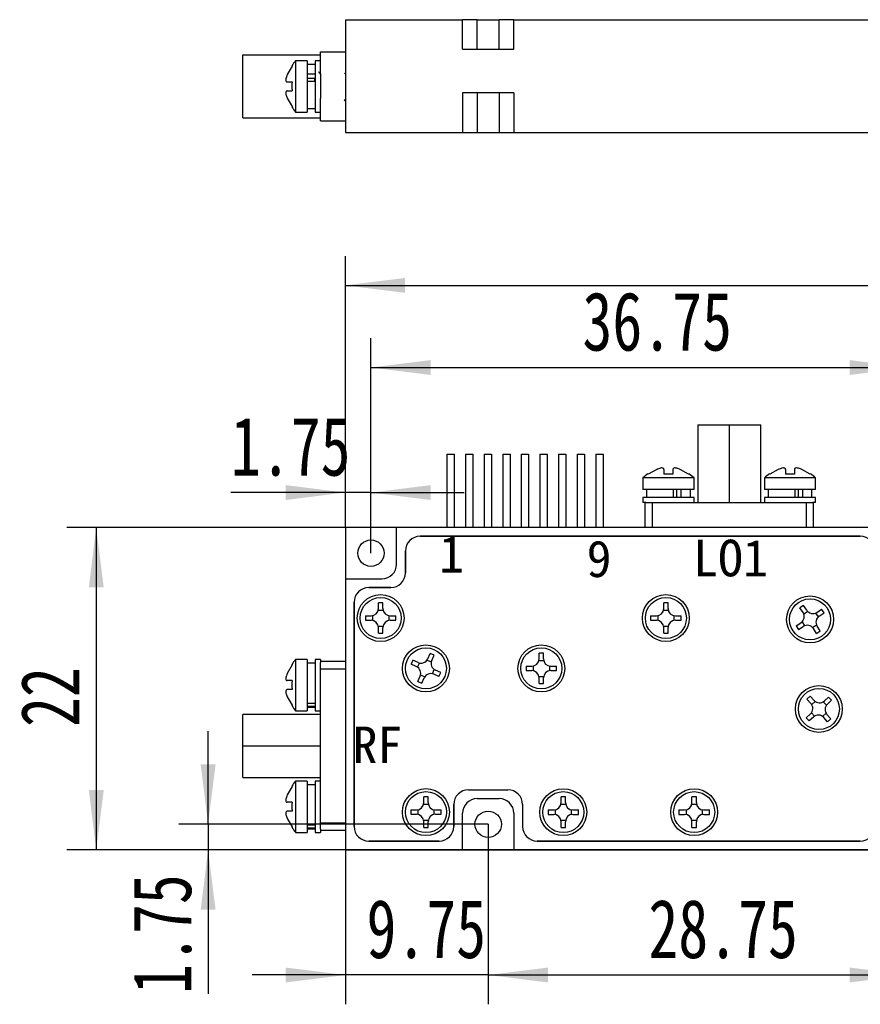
# Model space of a CAD drawing. Header units: millimetres. Extents: x 0 to 420, y 0 to 297.
# Tile 3 of 6: x 106 to 163, y 153 to 220. Entities that reach past the tile are written whole.
import ezdxf

# ---------------------------------------------------------------- set-up
doc = ezdxf.new("R2010")
doc.units = ezdxf.units.MM
doc.layers.add('图框文字', color=7, linetype='Continuous')
doc.styles.add('SLDTEXTSTYLE1', font='hyswlongfangsong.ttf')
doc.styles.get("Standard").update_dxf_attribs({"font": 'hyswlongfangsong.ttf'})
doc.dimstyles.new('SLDDIMSTYLE0', dxfattribs={"dimtxt": 4, "dimasz": 4.08, "dimexe": 0, "dimexo": 0.0625, "dimgap": 1, "dimtad": 2, "dimrnd": 1e-09, "dimzin": 12, "dimdsep": 46, "dimtxsty": 'SLDTEXTSTYLE1', "dimsah": 1, "dimcen": 0.09, "dimadec": 0, "dimazin": 3, "dimtfac": 1, "dimtofl": 0, "dimtmove": 0, "dimatfit": 3, "dimfxl": 1, "dimfrac": 2, "dimtolj": 1, "dimtzin": 12, "dimarcsym": 0})
doc.dimstyles.new('SLDDIMSTYLE1', dxfattribs={"dimtxt": 4, "dimasz": 4.08, "dimexe": 0, "dimexo": 0.0625, "dimgap": 1, "dimtad": 2, "dimrnd": 1e-09, "dimzin": 12, "dimdsep": 46, "dimtxsty": 'SLDTEXTSTYLE1', "dimsah": 1, "dimcen": 0.09, "dimadec": 0, "dimazin": 3, "dimtfac": 1, "dimtmove": 0, "dimatfit": 0, "dimfxl": 1, "dimfrac": 2, "dimtolj": 1, "dimtzin": 12, "dimarcsym": 0})

# ---------------------------------------------------------------- blocks, each defined once
blk = doc.blocks.new('_D')
at = {"layer": '图框文字', "transparency": 16777216}
for p, q in [((127.944, 185.474), (127.944, 203.998)), ((204.944, 185.474), (204.944, 203.998)), ((127.944, 201.998), (204.944, 201.998))]:
    blk.add_line(p, q, dxfattribs=at)
for points in [[(127.944, 201.998), (132.024, 201.49), (132.024, 202.506)], [(204.944, 201.998), (200.864, 202.506), (200.864, 201.49)]]:
    blk.add_solid(points, dxfattribs=at)
at = {"layer": '图框文字', "transparency": 16777216, "insert": (165.582, 207.154), "char_height": 4, "attachment_point": 1, "style": 'SLDTEXTSTYLE1'}
blk.add_mtext('77', dxfattribs=at)
blk = doc.blocks.new('_D_1')
at = {"layer": '图框文字', "transparency": 16777216}
for p, q in [((164.694, 185.474), (108.944, 185.474)), ((110.944, 185.474), (110.944, 163.474)), ((168.194, 163.474), (108.944, 163.474))]:
    blk.add_line(p, q, dxfattribs=at)
for points in [[(110.944, 185.474), (110.436, 181.394), (111.452, 181.394)], [(110.944, 163.474), (111.452, 167.554), (110.436, 167.554)]]:
    blk.add_solid(points, dxfattribs=at)
at = {"layer": '图框文字', "transparency": 16777216, "insert": (105.787, 171.864), "char_height": 4, "attachment_point": 1, "rotation": 90, "style": 'SLDTEXTSTYLE1'}
blk.add_mtext('22', dxfattribs=at)
blk = doc.blocks.new('_D_2')
at = {"layer": '图框文字', "transparency": 16777216}
for p, q in [((137.694, 165.224), (137.694, 152.939)), ((166.444, 165.224), (166.444, 152.939)), ((137.694, 154.939), (166.444, 154.939))]:
    blk.add_line(p, q, dxfattribs=at)
for points in [[(137.694, 154.939), (141.774, 154.431), (141.774, 155.447)], [(166.444, 154.939), (162.364, 155.447), (162.364, 154.431)]]:
    blk.add_solid(points, dxfattribs=at)
at = {"layer": '图框文字', "transparency": 16777216, "insert": (148.629, 160.095), "char_height": 4, "attachment_point": 1, "style": 'SLDTEXTSTYLE1'}
blk.add_mtext('28.75', dxfattribs=at)
blk = doc.blocks.new('_D_4')
at = {"layer": '图框文字', "transparency": 16777216}
for p, q in [((129.694, 183.724), (129.694, 198.393)), ((166.444, 183.724), (166.444, 198.393)), ((129.694, 196.393), (166.444, 196.393))]:
    blk.add_line(p, q, dxfattribs=at)
for points in [[(129.694, 196.393), (133.774, 195.885), (133.774, 196.901)], [(166.444, 196.393), (162.364, 196.901), (162.364, 195.885)]]:
    blk.add_solid(points, dxfattribs=at)
at = {"layer": '图框文字', "transparency": 16777216, "insert": (144.129, 201.549), "char_height": 4, "attachment_point": 1, "style": 'SLDTEXTSTYLE1'}
blk.add_mtext('36.75', dxfattribs=at)
blk = doc.blocks.new('_D_6')
at = {"layer": '图框文字', "transparency": 16777216}
for p, q in [((118.577, 165.224), (118.577, 171.574)), ((137.694, 165.224), (116.577, 165.224)), ((118.577, 165.224), (118.577, 163.474)), ((139.444, 163.474), (116.577, 163.474)), ((118.577, 163.474), (118.577, 153.649))]:
    blk.add_line(p, q, dxfattribs=at)
for points in [[(118.577, 165.224), (119.085, 169.304), (118.069, 169.304)], [(118.577, 163.474), (118.069, 159.394), (119.085, 159.394)]]:
    blk.add_solid(points, dxfattribs=at)
at = {"layer": '图框文字', "transparency": 16777216, "insert": (113.421, 153.649), "char_height": 4, "attachment_point": 1, "rotation": 90, "style": 'SLDTEXTSTYLE1'}
blk.add_mtext('1.75', dxfattribs=at)
blk = doc.blocks.new('_D_7')
at = {"layer": '图框文字', "transparency": 16777216}
for p, q in [((137.694, 165.224), (137.694, 152.939)), ((127.944, 163.474), (127.944, 152.939)), ((127.944, 154.939), (121.594, 154.939)), ((137.694, 154.939), (127.944, 154.939)), ((137.694, 154.939), (144.044, 154.939))]:
    blk.add_line(p, q, dxfattribs=at)
for points in [[(127.944, 154.939), (123.864, 155.447), (123.864, 154.431)], [(137.694, 154.939), (141.774, 154.431), (141.774, 155.447)]]:
    blk.add_solid(points, dxfattribs=at)
at = {"layer": '图框文字', "transparency": 16777216, "insert": (129.387, 160.095), "char_height": 4, "attachment_point": 1, "style": 'SLDTEXTSTYLE1'}
blk.add_mtext('9.75', dxfattribs=at)
blk = doc.blocks.new('_D_8')
at = {"layer": '图框文字', "transparency": 16777216}
for p, q in [((127.944, 185.474), (127.944, 189.86)), ((129.694, 183.724), (129.694, 189.86)), ((127.944, 187.86), (120.134, 187.86)), ((129.694, 187.86), (127.944, 187.86)), ((129.694, 187.86), (136.044, 187.86))]:
    blk.add_line(p, q, dxfattribs=at)
for points in [[(127.944, 187.86), (123.864, 188.368), (123.864, 187.352)], [(129.694, 187.86), (133.774, 187.352), (133.774, 188.368)]]:
    blk.add_solid(points, dxfattribs=at)
at = {"layer": '图框文字', "transparency": 16777216, "insert": (120.134, 193.016), "char_height": 4, "attachment_point": 1, "style": 'SLDTEXTSTYLE1'}
blk.add_mtext('1.75', dxfattribs=at)

msp = doc.modelspace()

# ---------------------------------------------------------------- linework, layer by layer
at = {"color": 7, "linetype": 'Continuous', "lineweight": 25}
for p, q in [((127.944, 220.128), (127.944, 212.428)), ((127.944, 220.128), (135.944, 220.128)), ((135.944, 218.128), (135.944, 220.128)), ((136.944, 220.128), (135.944, 220.128)), ((136.944, 218.128), (136.944, 220.128)), ((136.944, 220.128), (138.444, 220.128)), ((138.444, 218.128), (138.444, 220.128)), ((139.444, 220.128), (138.444, 220.128)), ((139.444, 220.128), (164.694, 220.128)), ((139.444, 218.128), (139.444, 220.128)), ((120.944, 217.728), (126.244, 217.728)), ((120.944, 213.428), (120.944, 217.728)), ((126.244, 217.928), (127.944, 217.928)), ((126.244, 216.412), (126.244, 217.928)), ((135.944, 218.128), (139.444, 218.128)), ((125.344, 217.328), (124.544, 217.328)), ((124.544, 217.328), (124.544, 213.828)), ((125.344, 217.328), (125.344, 213.828)), ((125.894, 217.078), (125.344, 217.078)), ((126.244, 217.328), (125.894, 217.328)), ((125.894, 217.328), (125.894, 213.828)), ((124.306, 216.962), (123.983, 216.378)), ((125.344, 216.423), (125.894, 216.423)), ((126.244, 216.423), (126.244, 214.746)), ((123.983, 215.878), (124.306, 215.878)), ((125.344, 216.142), (125.894, 216.142)), ((125.894, 215.921), (125.344, 215.921)), ((125.864, 215.921), (125.852, 216.142)), ((123.983, 215.278), (124.306, 215.278)), ((139.444, 215.128), (135.944, 215.128)), ((135.944, 215.128), (135.944, 212.428)), ((136.944, 215.128), (136.944, 212.428)), ((138.444, 215.128), (138.444, 212.428)), ((139.444, 215.128), (139.444, 212.428)), ((123.983, 214.778), (124.306, 214.195)), ((126.244, 213.228), (126.244, 214.746)), ((124.306, 214.195), (124.305, 214.194)), ((124.544, 213.828), (125.344, 213.828)), ((125.344, 214.078), (125.894, 214.078)), ((125.894, 213.828), (126.244, 213.828)), ((120.944, 213.428), (126.244, 213.428)), ((126.244, 213.228), (127.944, 213.228)), ((127.944, 212.428), (135.944, 212.428)), ((135.944, 212.428), (136.944, 212.428)), ((136.944, 212.428), (138.444, 212.428)), ((138.444, 212.428), (139.444, 212.428)), ((139.444, 212.428), (164.694, 212.428)), ((151.994, 192.474), (151.994, 187.174)), ((151.994, 192.474), (154.144, 192.474)), ((154.144, 192.474), (154.144, 187.174)), ((154.144, 192.474), (156.294, 192.474)), ((156.294, 187.174), (156.294, 192.474)), ((134.874, 190.474), (134.874, 185.474)), ((134.874, 190.474), (135.374, 190.474)), ((135.374, 190.474), (135.374, 185.474)), ((136.144, 190.474), (136.144, 185.474)), ((136.144, 190.474), (136.644, 190.474)), ((136.644, 190.474), (136.644, 185.474)), ((137.414, 190.474), (137.414, 185.474)), ((137.414, 190.474), (137.914, 190.474)), ((137.914, 190.474), (137.914, 185.474)), ((138.684, 190.474), (138.684, 185.474)), ((138.684, 190.474), (139.184, 190.474)), ((139.184, 190.474), (139.184, 185.474)), ((139.954, 190.474), (139.954, 185.474)), ((139.954, 190.474), (140.454, 190.474)), ((140.454, 190.474), (140.454, 185.474)), ((141.224, 190.474), (141.224, 185.474)), ((141.224, 190.474), (141.724, 190.474)), ((141.724, 190.474), (141.724, 185.474)), ((142.494, 190.474), (142.494, 185.474)), ((142.494, 190.474), (142.994, 190.474)), ((142.994, 190.474), (142.994, 185.474)), ((143.764, 190.474), (143.764, 185.474)), ((143.764, 190.474), (144.264, 190.474)), ((144.264, 190.474), (144.264, 185.474)), ((145.034, 190.474), (145.034, 185.474)), ((145.034, 190.474), (145.534, 190.474)), ((145.534, 190.474), (145.534, 185.474)), ((148.244, 188.874), (148.244, 188.074)), ((151.744, 188.874), (148.244, 188.874)), ((148.61, 189.112), (148.609, 189.114)), ((149.194, 189.435), (148.61, 189.112)), ((149.694, 189.435), (149.694, 189.112)), ((150.294, 189.435), (150.294, 189.112)), ((151.377, 189.112), (150.794, 189.435)), ((151.744, 188.074), (151.744, 188.874)), ((156.544, 188.874), (156.544, 188.074)), ((160.044, 188.874), (156.544, 188.874)), ((156.91, 189.112), (156.909, 189.114)), ((157.494, 189.435), (156.91, 189.112)), ((157.994, 189.435), (157.994, 189.112)), ((158.594, 189.435), (158.594, 189.112)), ((159.677, 189.112), (159.094, 189.435)), ((160.044, 188.074), (160.044, 188.874)), ((151.744, 188.074), (148.244, 188.074)), ((148.244, 187.524), (148.244, 187.174)), ((151.744, 187.524), (148.244, 187.524)), ((148.494, 188.074), (148.494, 187.524)), ((150.337, 187.524), (150.337, 188.074)), ((150.337, 187.554), (150.558, 187.566)), ((150.558, 188.074), (150.558, 187.524)), ((150.839, 188.074), (150.839, 187.524)), ((151.494, 187.524), (151.494, 188.074)), ((151.744, 187.174), (151.744, 187.524)), ((160.044, 188.074), (156.544, 188.074)), ((156.544, 187.524), (156.544, 187.174)), ((160.044, 187.524), (156.544, 187.524)), ((156.794, 188.074), (156.794, 187.524)), ((158.637, 187.524), (158.637, 188.074)), ((158.637, 187.554), (158.858, 187.566)), ((158.858, 188.074), (158.858, 187.524)), ((159.139, 188.074), (159.139, 187.524)), ((159.794, 187.524), (159.794, 188.074)), ((160.044, 187.174), (160.044, 187.524)), ((148.454, 187.174), (148.244, 187.174)), ((148.394, 187.174), (148.394, 185.474)), ((148.454, 187.174), (148.896, 187.174)), ((148.896, 187.174), (148.896, 185.474)), ((148.896, 187.174), (159.392, 187.174)), ((159.392, 187.174), (159.392, 185.474)), ((159.392, 187.174), (159.833, 187.174)), ((160.044, 187.174), (159.833, 187.174)), ((159.894, 185.474), (159.894, 187.174)), ((131.444, 185.474), (127.944, 185.474)), ((127.944, 185.474), (127.944, 181.974)), ((131.444, 182.974), (131.444, 185.474)), ((164.694, 185.474), (131.444, 185.474)), ((163.094, 184.874), (133.044, 184.874)), ((133.044, 184.874), (163.094, 184.874)), ((132.044, 183.874), (132.044, 182.374)), ((132.044, 182.374), (132.044, 183.874)), ((127.944, 181.974), (130.444, 181.974)), ((127.944, 181.974), (127.944, 163.474)), ((131.044, 181.374), (129.544, 181.374)), ((129.544, 181.374), (131.044, 181.374)), ((128.544, 180.374), (128.544, 165.074)), ((128.544, 165.074), (128.544, 180.374)), ((130.505, 180.336), (130.205, 180.336)), ((130.205, 179.946), (130.205, 180.336)), ((130.505, 179.946), (130.505, 180.336)), ((149.973, 180.336), (149.673, 180.336)), ((149.673, 179.946), (149.673, 180.336)), ((149.973, 179.946), (149.973, 180.336)), ((159.222, 180.157), (158.971, 179.993)), ((159.436, 179.83), (159.222, 180.157)), ((129.314, 179.446), (129.705, 179.446)), ((129.314, 179.446), (129.314, 179.146)), ((129.805, 179.456), (129.805, 179.136)), ((130.195, 179.846), (130.515, 179.846)), ((130.905, 179.456), (130.905, 179.136)), ((131.005, 179.446), (131.395, 179.446)), ((131.395, 179.146), (131.395, 179.446)), ((148.782, 179.446), (149.173, 179.446)), ((148.782, 179.446), (148.782, 179.146)), ((149.273, 179.456), (149.273, 179.136)), ((149.663, 179.846), (149.983, 179.846)), ((150.373, 179.456), (150.373, 179.136)), ((150.473, 179.446), (150.864, 179.446)), ((150.864, 179.146), (150.864, 179.446)), ((159.185, 179.666), (158.971, 179.993)), ((159.231, 179.577), (159.499, 179.752)), ((160.039, 179.639), (160.214, 179.371)), ((160.128, 179.685), (160.455, 179.899)), ((160.292, 179.434), (160.619, 179.648)), ((160.619, 179.648), (160.455, 179.899)), ((129.314, 179.146), (129.705, 179.146)), ((130.195, 178.746), (130.515, 178.746)), ((131.005, 179.146), (131.395, 179.146)), ((148.782, 179.146), (149.173, 179.146)), ((149.663, 178.746), (149.983, 178.746)), ((150.473, 179.146), (150.864, 179.146)), ((158.713, 178.76), (159.04, 178.974)), ((158.713, 178.76), (158.877, 178.509)), ((159.118, 179.037), (159.293, 178.769)), ((159.833, 178.656), (160.101, 178.831)), ((160.361, 178.415), (160.147, 178.742)), ((130.205, 178.255), (130.205, 178.646)), ((130.205, 178.255), (130.505, 178.255)), ((130.505, 178.255), (130.505, 178.646)), ((149.673, 178.255), (149.673, 178.646)), ((149.673, 178.255), (149.973, 178.255)), ((149.973, 178.255), (149.973, 178.646)), ((158.877, 178.509), (159.204, 178.723)), ((160.11, 178.251), (159.896, 178.578)), ((160.11, 178.251), (160.361, 178.415)), ((133.567, 176.517), (133.724, 176.875)), ((133.999, 176.754), (133.724, 176.875)), ((133.842, 176.396), (133.999, 176.754)), ((141.47, 176.902), (141.17, 176.902)), ((141.17, 176.511), (141.17, 176.902)), ((141.47, 176.511), (141.47, 176.902)), ((124.306, 176.108), (123.983, 175.524)), ((125.344, 176.474), (124.544, 176.474)), ((124.544, 176.474), (124.544, 174.724)), ((125.344, 176.474), (125.344, 174.724)), ((125.894, 176.224), (125.344, 176.224)), ((126.244, 176.474), (125.894, 176.474)), ((125.894, 176.474), (125.894, 174.724)), ((126.244, 176.474), (126.244, 176.264)), ((127.944, 176.324), (126.244, 176.324)), ((126.244, 175.822), (126.244, 176.264)), ((132.551, 176.417), (132.43, 176.142)), ((132.788, 175.985), (132.43, 176.142)), ((132.908, 176.26), (132.551, 176.417)), ((132.875, 175.936), (133.004, 176.229)), ((133.518, 176.429), (133.811, 176.301)), ((141.159, 176.411), (141.48, 176.411)), ((126.244, 175.822), (127.944, 175.822)), ((126.244, 165.327), (126.244, 175.822)), ((133.076, 175.422), (133.369, 175.293)), ((133.883, 175.494), (134.011, 175.787)), ((134.336, 175.306), (133.978, 175.463)), ((134.457, 175.581), (134.099, 175.738)), ((134.336, 175.306), (134.457, 175.581)), ((140.279, 176.011), (140.67, 176.011)), ((140.279, 176.011), (140.279, 175.711)), ((140.279, 175.711), (140.67, 175.711)), ((140.77, 176.021), (140.77, 175.701)), ((141.87, 176.021), (141.87, 175.701)), ((141.97, 176.011), (142.36, 176.011)), ((141.97, 175.711), (142.36, 175.711)), ((142.36, 175.711), (142.36, 176.011)), ((124.306, 175.024), (123.983, 175.024)), ((124.544, 174.724), (124.544, 172.974)), ((125.344, 174.724), (125.344, 172.974)), ((125.894, 174.724), (125.894, 172.974)), ((132.888, 174.968), (133.045, 175.326)), ((132.888, 174.968), (133.163, 174.848)), ((133.163, 174.848), (133.32, 175.206)), ((141.159, 175.311), (141.48, 175.311)), ((141.17, 174.821), (141.17, 175.211)), ((141.17, 174.821), (141.47, 174.821)), ((141.47, 174.821), (141.47, 175.211)), ((124.306, 174.424), (123.983, 174.424)), ((123.983, 173.924), (124.306, 173.341)), ((125.344, 173.485), (125.894, 173.485)), ((159.672, 173.959), (159.451, 173.755)), ((159.715, 173.468), (159.451, 173.755)), ((159.936, 173.671), (159.672, 173.959)), ((159.776, 173.388), (160.011, 173.604)), ((160.779, 173.346), (160.562, 173.582)), ((160.93, 173.907), (160.643, 173.642)), ((161.133, 173.686), (160.846, 173.421)), ((161.133, 173.686), (160.93, 173.907)), ((126.244, 172.724), (120.944, 172.724)), ((120.944, 170.574), (120.944, 172.724)), ((124.306, 173.341), (124.305, 173.34)), ((124.544, 172.974), (125.344, 172.974)), ((125.894, 173.264), (125.344, 173.264)), ((125.344, 173.224), (125.894, 173.224)), ((125.894, 172.974), (126.244, 172.974)), ((159.686, 172.761), (159.399, 172.497)), ((159.97, 172.601), (159.753, 172.837)), ((160.521, 172.578), (160.756, 172.795)), ((161.081, 172.427), (160.817, 172.715)), ((159.399, 172.497), (159.602, 172.276)), ((159.889, 172.541), (159.602, 172.276)), ((160.861, 172.224), (160.596, 172.512)), ((160.861, 172.224), (161.081, 172.427)), ((120.944, 170.574), (126.244, 170.574)), ((120.944, 168.424), (120.944, 170.574)), ((120.944, 168.424), (126.244, 168.424)), ((125.344, 168.174), (124.544, 168.174)), ((124.544, 168.174), (124.544, 166.424)), ((125.344, 168.174), (125.344, 166.424)), ((126.244, 168.174), (125.894, 168.174)), ((125.894, 168.174), (125.894, 166.424)), ((124.306, 167.808), (123.983, 167.224)), ((125.894, 167.924), (125.344, 167.924)), ((136.344, 167.574), (139.044, 167.574)), ((136.344, 167.574), (139.044, 167.574)), ((124.306, 166.724), (123.983, 166.724)), ((133.594, 167.095), (133.294, 167.095)), ((133.294, 166.704), (133.294, 167.095)), ((133.594, 166.704), (133.594, 167.095)), ((136.944, 166.974), (138.444, 166.974)), ((142.968, 167.093), (142.668, 167.093)), ((142.668, 166.702), (142.668, 167.093)), ((142.968, 166.702), (142.968, 167.093)), ((151.904, 167.093), (151.604, 167.093)), ((151.604, 166.702), (151.604, 167.093)), ((151.904, 166.702), (151.904, 167.093)), ((124.306, 166.124), (123.983, 166.124)), ((124.544, 166.424), (124.544, 164.674)), ((125.344, 166.424), (125.344, 164.674)), ((125.894, 166.424), (125.894, 164.674)), ((132.403, 166.204), (132.794, 166.204)), ((132.403, 166.204), (132.403, 165.904)), ((132.894, 166.215), (132.894, 165.894)), ((133.284, 166.604), (133.604, 166.604)), ((133.994, 166.215), (133.994, 165.894)), ((134.094, 166.204), (134.484, 166.204)), ((134.484, 165.904), (134.484, 166.204)), ((135.344, 165.074), (135.344, 166.574)), ((135.344, 166.574), (135.344, 165.074)), ((135.944, 163.474), (135.944, 165.974)), ((139.444, 165.974), (139.444, 163.474)), ((140.044, 166.574), (140.044, 165.074)), ((140.044, 166.574), (140.044, 165.074)), ((141.778, 166.202), (142.168, 166.202)), ((141.778, 166.202), (141.778, 165.902)), ((142.268, 166.212), (142.268, 165.892)), ((142.658, 166.602), (142.979, 166.602)), ((143.368, 166.212), (143.368, 165.892)), ((143.468, 166.202), (143.859, 166.202)), ((143.859, 165.902), (143.859, 166.202)), ((150.713, 166.202), (151.104, 166.202)), ((150.713, 166.202), (150.713, 165.902)), ((151.204, 166.212), (151.204, 165.892)), ((151.594, 166.602), (151.914, 166.602)), ((152.304, 166.212), (152.304, 165.892)), ((152.404, 166.202), (152.795, 166.202)), ((152.795, 165.902), (152.795, 166.202)), ((123.983, 165.624), (124.306, 165.041)), ((126.244, 164.885), (126.244, 165.327)), ((126.244, 165.327), (127.944, 165.327)), ((132.403, 165.904), (132.794, 165.904)), ((133.284, 165.504), (133.604, 165.504)), ((133.294, 165.014), (133.294, 165.404)), ((133.594, 165.014), (133.594, 165.404)), ((134.094, 165.904), (134.484, 165.904)), ((141.778, 165.902), (142.168, 165.902)), ((142.658, 165.502), (142.979, 165.502)), ((142.668, 165.012), (142.668, 165.402)), ((142.968, 165.012), (142.968, 165.402)), ((143.468, 165.902), (143.859, 165.902)), ((150.713, 165.902), (151.104, 165.902)), ((151.594, 165.502), (151.914, 165.502)), ((151.604, 165.012), (151.604, 165.402)), ((151.904, 165.012), (151.904, 165.402)), ((152.404, 165.902), (152.795, 165.902)), ((124.306, 165.041), (124.305, 165.04)), ((124.544, 164.674), (125.344, 164.674)), ((125.344, 165.185), (125.894, 165.185)), ((125.894, 164.964), (125.344, 164.964)), ((125.344, 164.924), (125.894, 164.924)), ((125.894, 164.674), (126.244, 164.674)), ((126.244, 164.885), (126.244, 164.674)), ((126.244, 164.824), (127.944, 164.824)), ((133.294, 165.014), (133.594, 165.014)), ((142.668, 165.012), (142.968, 165.012)), ((151.604, 165.012), (151.904, 165.012)), ((129.544, 164.074), (134.344, 164.074)), ((134.344, 164.074), (129.544, 164.074)), ((141.044, 164.074), (163.094, 164.074)), ((163.094, 164.074), (141.044, 164.074)), ((127.944, 163.474), (135.944, 163.474)), ((135.944, 163.474), (139.444, 163.474)), ((139.444, 163.474), (164.694, 163.474))]:
    msp.add_line(p, q, dxfattribs=at)
for centre, radius in [((129.694, 183.724), 0.9), ((130.355, 179.296), 1.6), ((149.823, 179.296), 1.6), ((159.666, 179.204), 1.6), ((130.355, 179.296), 1.4), ((149.823, 179.296), 1.4), ((159.666, 179.204), 1.4), ((133.443, 175.861), 1.6), ((141.32, 175.861), 1.6), ((133.443, 175.861), 1.4), ((141.32, 175.861), 1.4), ((160.266, 173.091), 1.6), ((160.266, 173.091), 1.4), ((133.444, 166.054), 1.6), ((133.444, 166.054), 1.4), ((142.818, 166.052), 1.6), ((142.818, 166.052), 1.4), ((151.754, 166.052), 1.6), ((151.754, 166.052), 1.4), ((137.694, 165.224), 0.9)]:
    msp.add_circle(centre, radius, dxfattribs=at)
for centre, radius, start, end in [((128.87, 213.997), 5.46, 142.40156, 146.99019), ((128.87, 217.159), 5.46, 213.01641, 217.59844), ((151.575, 184.549), 5.46, 123.01641, 127.59844), ((148.413, 184.549), 5.46, 52.40156, 56.99019), ((159.875, 184.549), 5.46, 123.01641, 127.59844), ((156.713, 184.549), 5.46, 52.40156, 56.99019), ((133.044, 183.874), 1, 90, 180), ((133.044, 183.874), 1, 90, 180), ((163.094, 183.874), 1, 0, 90), ((163.094, 183.874), 1, 0, 90), ((130.444, 182.974), 1, 270, 0), ((131.044, 182.374), 1, 270, 0), ((131.044, 182.374), 1, 270, 0), ((129.544, 180.374), 1, 90, 180), ((129.544, 180.374), 1, 90, 180), ((129.705, 179.946), 0.5, 270, 0), ((131.005, 179.946), 0.5, 180, 270), ((149.173, 179.946), 0.5, 270, 0), ((150.473, 179.946), 0.5, 180, 270), ((158.766, 179.393), 0.5, 303.15762, 33.15762), ((159.855, 180.104), 0.5, 213.15762, 303.15762), ((160.566, 179.015), 0.5, 123.15762, 213.15762), ((129.705, 178.646), 0.5, 0, 90), ((131.005, 178.646), 0.5, 90, 180), ((149.173, 178.646), 0.5, 0, 90), ((150.473, 178.646), 0.5, 90, 180), ((159.477, 178.304), 0.5, 33.15762, 123.15762), ((128.87, 173.143), 5.46, 142.40156, 146.99019), ((133.109, 176.718), 0.5, 246.31524, 336.31524), ((134.3, 176.195), 0.5, 156.31524, 246.31524), ((140.67, 176.511), 0.5, 270, 0), ((141.97, 176.511), 0.5, 180, 270), ((132.587, 175.527), 0.5, 336.31524, 66.31524), ((133.778, 175.005), 0.5, 66.31524, 156.31524), ((140.67, 175.211), 0.5, 0, 90), ((141.97, 175.211), 0.5, 90, 180), ((159.348, 173.129), 0.5, 312.63048, 42.63048), ((160.304, 174.01), 0.5, 222.63048, 312.63048), ((161.185, 173.053), 0.5, 132.63048, 222.63048), ((128.87, 176.306), 5.46, 213.01641, 217.59844), ((160.228, 172.173), 0.5, 42.63048, 132.63048), ((128.87, 164.843), 5.46, 142.40156, 146.99019), ((136.344, 166.574), 1, 90, 180), ((136.344, 166.574), 1, 90, 180), ((139.044, 166.574), 1, 0, 90), ((139.044, 166.574), 1, 0, 90), ((132.794, 166.704), 0.5, 270, 0), ((134.094, 166.704), 0.5, 180, 270), ((136.944, 165.974), 1, 90, 180), ((138.444, 165.974), 1, 0, 90), ((142.168, 166.702), 0.5, 270, 0), ((143.468, 166.702), 0.5, 180, 270), ((151.104, 166.702), 0.5, 270, 0), ((152.404, 166.702), 0.5, 180, 270), ((132.794, 165.404), 0.5, 0, 90), ((134.094, 165.404), 0.5, 90, 180), ((142.168, 165.402), 0.5, 0, 90), ((143.468, 165.402), 0.5, 90, 180), ((151.104, 165.402), 0.5, 0, 90), ((152.404, 165.402), 0.5, 90, 180), ((128.87, 168.006), 5.46, 213.01641, 217.59844), ((129.544, 165.074), 1, 180, 270), ((129.544, 165.074), 1, 180, 270), ((134.344, 165.074), 1, 270, 0), ((134.344, 165.074), 1, 270, 0), ((141.044, 165.074), 1, 180, 270), ((141.044, 165.074), 1, 180, 270), ((163.094, 165.074), 1, 270, 0), ((163.094, 165.074), 1, 270, 0)]:
    msp.add_arc(centre, radius, start, end, dxfattribs=at)
for points, knots in [([(123.983, 216.378), (123.96, 216.325), (123.916, 216.226), (123.879, 216.087), (123.875, 215.982), (123.904, 215.911), (123.944, 215.882), (123.973, 215.879), (123.983, 215.878)], [0, 0, 0, 0, 0.213862, 0.393634, 0.574217, 0.736903, 0.912001, 1, 1, 1, 1]), ([(124.305, 216.963), (124.3, 216.965), (124.295, 216.968), (124.305, 216.963), (124.306, 216.962)], [0, 0, 0, 0, 0.917453, 1, 1, 1, 1]), ([(126.225, 216.402), (126.208, 216.431), (126.178, 216.484), (126.147, 216.537), (126.133, 216.561)], [0, 0, 0, 0, 0.545334, 1, 1, 1, 1]), ([(126.3, 216.406), (126.287, 216.406), (126.261, 216.406), (126.235, 216.406), (126.223, 216.406)], [0, 0, 0, 0, 0.509996, 1, 1, 1, 1]), ([(127.944, 216.508), (127.939, 216.5), (127.92, 216.466), (127.9, 216.433), (127.885, 216.406)], [0, 0, 0, 0, 0.222273, 1, 1, 1, 1]), ([(124.306, 215.878), (124.296, 215.686), (124.285, 215.485), (124.305, 215.287), (124.306, 215.278)], [0, 0, 0, 0, 0.958701, 1, 1, 1, 1]), ([(123.983, 215.278), (123.96, 215.274), (123.916, 215.265), (123.879, 215.194), (123.875, 215.094), (123.904, 214.972), (123.944, 214.865), (123.973, 214.8), (123.983, 214.778)], [0, 0, 0, 0, 0.213862, 0.393634, 0.574217, 0.736903, 0.912001, 1, 1, 1, 1]), ([(127.879, 214.595), (127.893, 214.619), (127.914, 214.657), (127.936, 214.694), (127.944, 214.707)], [0, 0, 0, 0, 0.647694, 1, 1, 1, 1]), ([(149.694, 189.435), (149.689, 189.459), (149.68, 189.502), (149.609, 189.539), (149.509, 189.543), (149.388, 189.514), (149.281, 189.475), (149.216, 189.445), (149.194, 189.435)], [0, 0, 0, 0, 0.2138622, 0.3936336, 0.574217, 0.736903, 0.9120015, 1, 1, 1, 1]), ([(150.794, 189.435), (150.74, 189.459), (150.641, 189.502), (150.503, 189.539), (150.397, 189.543), (150.327, 189.514), (150.297, 189.475), (150.295, 189.445), (150.294, 189.435)], [0, 0, 0, 0, 0.213862, 0.393634, 0.574217, 0.736903, 0.912001, 1, 1, 1, 1]), ([(157.994, 189.435), (157.989, 189.459), (157.98, 189.502), (157.909, 189.539), (157.809, 189.543), (157.688, 189.514), (157.581, 189.475), (157.516, 189.445), (157.494, 189.435)], [0, 0, 0, 0, 0.213862, 0.393634, 0.574217, 0.736903, 0.912001, 1, 1, 1, 1]), ([(159.094, 189.435), (159.04, 189.459), (158.941, 189.502), (158.803, 189.539), (158.697, 189.543), (158.627, 189.514), (158.597, 189.475), (158.595, 189.445), (158.594, 189.435)], [0, 0, 0, 0, 0.213862, 0.393634, 0.574217, 0.736903, 0.912001, 1, 1, 1, 1]), ([(150.294, 189.112), (150.101, 189.122), (149.901, 189.133), (149.702, 189.113), (149.694, 189.112)], [0, 0, 0, 0, 0.958701, 1, 1, 1, 1]), ([(151.378, 189.114), (151.381, 189.118), (151.384, 189.123), (151.378, 189.113), (151.377, 189.112)], [0, 0, 0, 0, 0.917453, 1, 1, 1, 1]), ([(158.594, 189.112), (158.401, 189.122), (158.201, 189.133), (158.002, 189.113), (157.994, 189.112)], [0, 0, 0, 0, 0.958701, 1, 1, 1, 1]), ([(159.678, 189.114), (159.681, 189.118), (159.684, 189.123), (159.678, 189.113), (159.677, 189.112)], [0, 0, 0, 0, 0.917453, 1, 1, 1, 1]), ([(124.305, 176.109), (124.3, 176.112), (124.295, 176.114), (124.305, 176.109), (124.306, 176.108)], [0, 0, 0, 0, 0.9174531, 1, 1, 1, 1]), ([(123.983, 175.524), (123.96, 175.471), (123.916, 175.372), (123.879, 175.234), (123.875, 175.128), (123.904, 175.057), (123.944, 175.028), (123.973, 175.025), (123.983, 175.024)], [0, 0, 0, 0, 0.213862, 0.393634, 0.574217, 0.736903, 0.912001, 1, 1, 1, 1]), ([(124.306, 175.024), (124.296, 174.832), (124.285, 174.631), (124.305, 174.433), (124.306, 174.424)], [0, 0, 0, 0, 0.958701, 1, 1, 1, 1]), ([(123.983, 174.424), (123.96, 174.42), (123.916, 174.411), (123.879, 174.34), (123.875, 174.24), (123.904, 174.118), (123.944, 174.011), (123.973, 173.946), (123.983, 173.924)], [0, 0, 0, 0, 0.213862, 0.393634, 0.574217, 0.736903, 0.912001, 1, 1, 1, 1]), ([(124.305, 167.809), (124.3, 167.812), (124.295, 167.814), (124.305, 167.809), (124.306, 167.808)], [0, 0, 0, 0, 0.917453, 1, 1, 1, 1]), ([(123.983, 167.224), (123.96, 167.171), (123.916, 167.072), (123.879, 166.934), (123.875, 166.828), (123.904, 166.757), (123.944, 166.728), (123.973, 166.725), (123.983, 166.724)], [0, 0, 0, 0, 0.213862, 0.393634, 0.574217, 0.736903, 0.912001, 1, 1, 1, 1]), ([(124.306, 166.724), (124.296, 166.532), (124.285, 166.331), (124.305, 166.133), (124.306, 166.124)], [0, 0, 0, 0, 0.958701, 1, 1, 1, 1]), ([(123.983, 166.124), (123.96, 166.12), (123.916, 166.111), (123.879, 166.04), (123.875, 165.94), (123.904, 165.818), (123.944, 165.711), (123.973, 165.646), (123.983, 165.624)], [0, 0, 0, 0, 0.213862, 0.393634, 0.574217, 0.736903, 0.912001, 1, 1, 1, 1])]:
    msp.add_open_spline(points, degree=3, knots=knots, dxfattribs=at)

# ---------------------------------------------------------------- texts
at = {"char_height": 2.5, "attachment_point": 1}
for s, insert in [('{\\fSimSun|b0|i0|c134|p2;1}', (134.341, 184.903)), ('{\\fSimSun|b0|i0|c134|p2;9}', (144.412, 184.593)), ('{\\fSimSun|b0|i0|c134|p2;LO1}', (151.684, 184.643)), ('{\\fSimSun|b0|i0|c134|p2;RF}', (128.435, 171.895))]:
    msp.add_mtext_dynamic_manual_height_columns(s, width=12.1849, gutter_width=12.5, heights=[1.184], dxfattribs=dict(at, insert=insert))

# ---------------------------------------------------------------- dimensions: what is measured, and where the dimension line sits
at = {"layer": '图框文字'}
for base, p1, p2, picture, middle in [((204.944, 201.998), (127.944, 185.474), (204.944, 185.474), '_D', (167.332, 201.998)), ((166.444, 196.393), (129.694, 183.724), (166.444, 183.724), '_D_4', (148.51, 196.393))]:
    dim = msp.add_linear_dim(base=base, p1=p1, p2=p2, dimstyle='SLDDIMSTYLE0', dxfattribs=at)
    dim.commit()
    dim.dimension.update_dxf_attribs({"geometry": picture, "text_midpoint": middle, "dimtype": 160})
for base, p1, p2, angle, dimstyle, picture, middle in [((127.944, 187.86), (129.694, 183.724), (127.944, 185.474), 0, 'SLDDIMSTYLE1', '_D_8', (123.639, 187.86)), ((110.944, 163.474), (164.694, 185.474), (168.194, 163.474), 90, 'SLDDIMSTYLE0', '_D_1', (110.944, 173.619)), ((118.577, 163.474), (137.694, 165.224), (139.444, 163.474), 90, 'SLDDIMSTYLE1', '_D_6', (118.577, 157.154)), ((127.944, 154.939), (137.694, 165.224), (127.944, 163.474), 0, 'SLDDIMSTYLE1', '_D_7', (132.89, 154.939)), ((166.444, 154.939), (137.694, 165.224), (166.444, 165.224), 0, 'SLDDIMSTYLE0', '_D_2', (153.01, 154.939))]:
    dim = msp.add_linear_dim(base=base, p1=p1, p2=p2, angle=angle, dimstyle=dimstyle, dxfattribs=at)
    dim.commit()
    dim.dimension.update_dxf_attribs({"geometry": picture, "text_midpoint": middle, "dimtype": 160})

doc.saveas('drawing.dxf')
